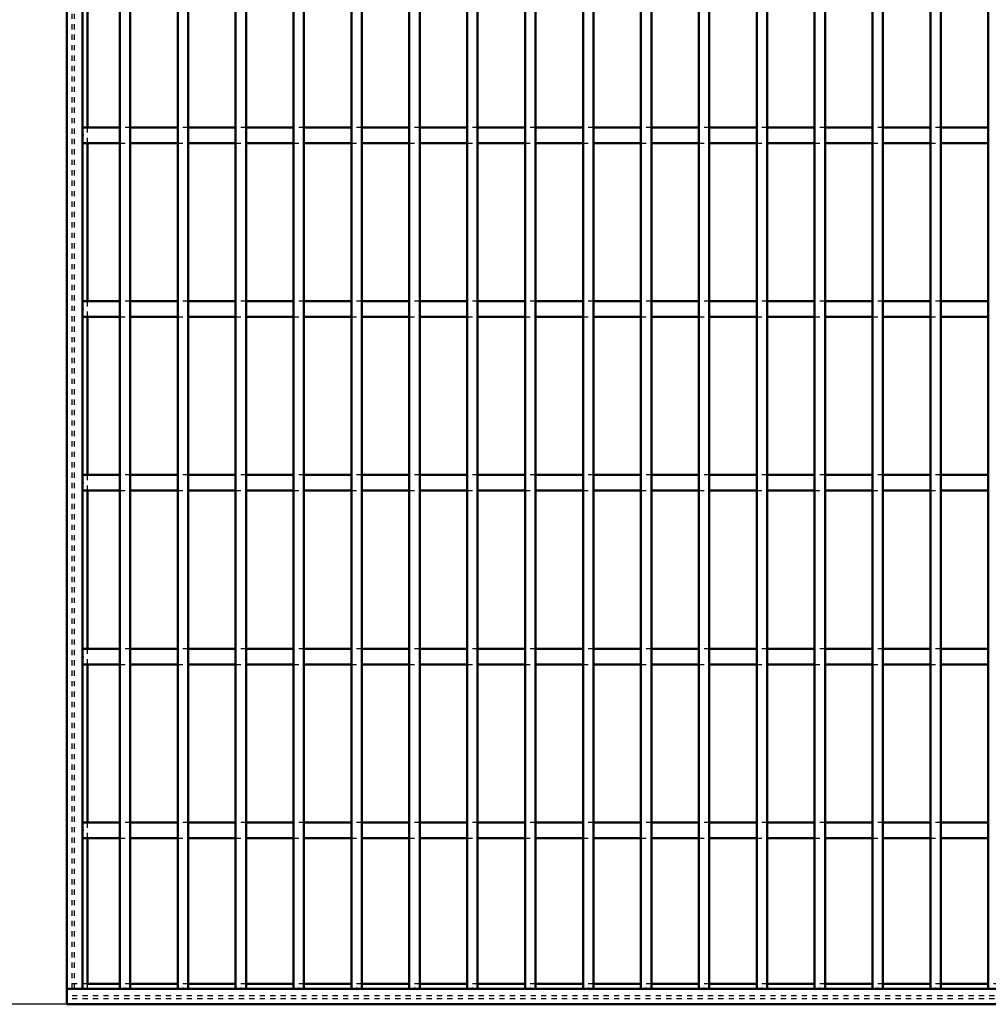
# Model space of a CAD drawing. Header units: millimetres. Extents: x -846 to 505, y -500 to 878.
# Tile 2 of 29: x -509 to -323, y -500 to -311. Entities that reach past the tile are written whole.
import ezdxf

# ---------------------------------------------------------------- set-up
doc = ezdxf.new("R2010")
doc.units = ezdxf.units.MM
doc.linetypes.add('Dashed', pattern=[2, 1, -1])
for name, color, linetype, lineweight in [('2d ConnectionPoints', 7, 'Continuous', 50), ('AM_0', 7, 'Continuous', 50), ('AM_5', 3, 'Continuous', 25), ('AM_9', 6, 'Dashed', 25)]:
    doc.layers.add(name, color=color, linetype=linetype, lineweight=lineweight)
doc.dimstyles.new('ISO-25', dxfattribs={"dimtxt": 2.5, "dimasz": 2.5, "dimexe": 1.25, "dimexo": 0.625, "dimtad": 1, "dimtxsty": 'Standard', "dimcen": 2.5, "dimadec": 0, "dimazin": 0, "dimtfac": 1, "dimtmove": 0, "dimatfit": 3, "dimfxl": 1, "dimarcsym": 0})

# ---------------------------------------------------------------- blocks, each defined once
blk = doc.blocks.new('2_29q9u25rhwubw9fnk0dnhetlg________0_in_LPPX423303311311100010003500_4')
at = {"layer": 'AM_0'}
for p, q in [((-489.84, -496.05), (-496.05, -496.05)), ((-478.73, -496.05), (-487.84, -496.05)), ((-467.62, -496.05), (-476.73, -496.05)), ((-456.51, -496.05), (-465.62, -496.05)), ((-445.4, -496.05), (-454.51, -496.05)), ((-434.29, -496.05), (-443.4, -496.05)), ((-423.18, -496.05), (-432.29, -496.05)), ((-412.07, -496.05), (-421.18, -496.05)), ((-400.96, -496.05), (-410.07, -496.05)), ((-389.85, -496.05), (-398.96, -496.05)), ((-378.74, -496.05), (-387.85, -496.05)), ((-367.63, -496.05), (-376.74, -496.05)), ((-356.52, -496.05), (-365.63, -496.05)), ((-345.41, -496.05), (-354.52, -496.05)), ((-334.3, -496.05), (-343.41, -496.05)), ((-323.19, -496.05), (-332.3, -496.05)), ((500, -497), (-500, -497)), ((-500, -497), (-500, -500)), ((500, -500), (-500, -500))]:
    blk.add_line(p, q, dxfattribs=at)
at = {"layer": 'AM_9'}
for p, q in [((-496.05, -496.05), (-500, -496.05)), ((-487.84, -496.05), (-489.84, -496.05)), ((-476.73, -496.05), (-478.73, -496.05)), ((-465.62, -496.05), (-467.62, -496.05)), ((-454.51, -496.05), (-456.51, -496.05)), ((-443.4, -496.05), (-445.4, -496.05)), ((-432.29, -496.05), (-434.29, -496.05)), ((-421.18, -496.05), (-423.18, -496.05)), ((-410.07, -496.05), (-412.07, -496.05)), ((-398.96, -496.05), (-400.96, -496.05)), ((-387.85, -496.05), (-389.85, -496.05)), ((-376.74, -496.05), (-378.74, -496.05)), ((-365.63, -496.05), (-367.63, -496.05)), ((-354.52, -496.05), (-356.52, -496.05)), ((-343.41, -496.05), (-345.41, -496.05)), ((-332.3, -496.05), (-334.3, -496.05)), ((-321.19, -496.05), (-323.19, -496.05)), ((500, -498.4), (-500, -498.4)), ((500, -498.92), (-500, -498.92))]:
    blk.add_line(p, q, dxfattribs=at)
blk = doc.blocks.new('3_18eh3zwka6br56zak4d3p16zc________0_in_LPPX423303311311100010003500_4')
at = {"layer": 'AM_0'}
for p, q in [((-489.84, -497), (-489.84, 497)), ((-487.84, -497), (-487.84, 497)), ((-487.84, -497), (-489.84, -497))]:
    blk.add_line(p, q, dxfattribs=at)
blk = doc.blocks.new('4_eswnmvfcllelisx7jg0x4eeag________0_in_LPPX423303311311100010003500_4')
at = {"layer": 'AM_0'}
for p, q in [((-478.73, -497), (-478.73, 497)), ((-476.73, -497), (-476.73, 497)), ((-476.73, -497), (-478.73, -497))]:
    blk.add_line(p, q, dxfattribs=at)
blk = doc.blocks.new('5_tat5tb3zrdp0q79feccs27g0m________0_in_LPPX423303311311100010003500_4')
at = {"layer": 'AM_0'}
for p, q in [((-467.62, -497), (-467.62, 497)), ((-465.62, -497), (-465.62, 497)), ((-465.62, -497), (-467.62, -497))]:
    blk.add_line(p, q, dxfattribs=at)
blk = doc.blocks.new('6_ufeitl36gahhq5mge24rakijn________0_in_LPPX423303311311100010003500_4')
at = {"layer": 'AM_0'}
for p, q in [((-456.51, -497), (-456.51, 497)), ((-454.51, -497), (-454.51, 497)), ((-454.51, -497), (-456.51, -497))]:
    blk.add_line(p, q, dxfattribs=at)
blk = doc.blocks.new('7_uor9gjpnyjjpnd33b7xa0rlae________0_in_LPPX423303311311100010003500_4')
at = {"layer": 'AM_0'}
for p, q in [((-445.4, -497), (-445.4, 497)), ((-443.4, -497), (-443.4, 497)), ((-443.4, -497), (-445.4, -497))]:
    blk.add_line(p, q, dxfattribs=at)
blk = doc.blocks.new('8_i7eyjur96ugrrdsy3o00ch2va________0_in_LPPX423303311311100010003500_4')
at = {"layer": 'AM_0'}
for p, q in [((-434.29, -497), (-434.29, 497)), ((-432.29, -497), (-432.29, 497)), ((-432.29, -497), (-434.29, -497))]:
    blk.add_line(p, q, dxfattribs=at)
blk = doc.blocks.new('9_1zrtuo6ay31r4gadnk92mrhqb________0_in_LPPX423303311311100010003500_4')
at = {"layer": 'AM_0'}
for p, q in [((-423.18, -497), (-423.18, 497)), ((-421.18, -497), (-421.18, 497)), ((-421.18, -497), (-423.18, -497))]:
    blk.add_line(p, q, dxfattribs=at)
blk = doc.blocks.new('10_swj8tdlw5hgr16z2het1sgh6f________0_in_LPPX423303311311100010003500_4')
at = {"layer": 'AM_0'}
for p, q in [((-412.07, -497), (-412.07, 497)), ((-410.07, -497), (-410.07, 497)), ((-410.07, -497), (-412.07, -497))]:
    blk.add_line(p, q, dxfattribs=at)
blk = doc.blocks.new('11_6mkaf3lpj9fvmy4w8yrwyeeoe________0_in_LPPX423303311311100010003500_4')
at = {"layer": 'AM_0'}
for p, q in [((-400.96, -497), (-400.96, 497)), ((-398.96, -497), (-398.96, 497)), ((-398.96, -497), (-400.96, -497))]:
    blk.add_line(p, q, dxfattribs=at)
blk = doc.blocks.new('12_5tso2u1pecrkvzsm97kg6r63h________0_in_LPPX423303311311100010003500_4')
at = {"layer": 'AM_0'}
for p, q in [((-389.85, -497), (-389.85, 497)), ((-387.85, -497), (-387.85, 497)), ((-387.85, -497), (-389.85, -497))]:
    blk.add_line(p, q, dxfattribs=at)
blk = doc.blocks.new('13_53adqr4g2cac5vzsrg1505qlv________0_in_LPPX423303311311100010003500_4')
at = {"layer": 'AM_0'}
for p, q in [((-378.74, -497), (-378.74, 497)), ((-376.74, -497), (-376.74, 497)), ((-376.74, -497), (-378.74, -497))]:
    blk.add_line(p, q, dxfattribs=at)
blk = doc.blocks.new('14_1c8nxvxsrb7kslvmqq4iir6ca________0_in_LPPX423303311311100010003500_4')
at = {"layer": 'AM_0'}
for p, q in [((-367.63, -497), (-367.63, 497)), ((-365.63, -497), (-365.63, 497)), ((-365.63, -497), (-367.63, -497))]:
    blk.add_line(p, q, dxfattribs=at)
blk = doc.blocks.new('15_en7yjip8ro9lc1iu7qbai0k9p________0_in_LPPX423303311311100010003500_4')
at = {"layer": 'AM_0'}
for p, q in [((-356.52, -497), (-356.52, 497)), ((-354.52, -497), (-354.52, 497)), ((-354.52, -497), (-356.52, -497))]:
    blk.add_line(p, q, dxfattribs=at)
blk = doc.blocks.new('16_od5ng0lpcvl0kcb2te05bnjsg________0_in_LPPX423303311311100010003500_4')
at = {"layer": 'AM_0'}
for p, q in [((-345.41, -497), (-345.41, 497)), ((-343.41, -497), (-343.41, 497)), ((-343.41, -497), (-345.41, -497))]:
    blk.add_line(p, q, dxfattribs=at)
blk = doc.blocks.new('17_oew3ajrt2cht2x83rajw3du9f________0_in_LPPX423303311311100010003500_4')
at = {"layer": 'AM_0'}
for p, q in [((-334.3, -497), (-334.3, 497)), ((-332.3, -497), (-332.3, 497)), ((-332.3, -497), (-334.3, -497))]:
    blk.add_line(p, q, dxfattribs=at)
blk = doc.blocks.new('18_x4pov1a4flwqliqaw0g93btyg________0_in_LPPX423303311311100010003500_4')
at = {"layer": 'AM_0'}
for p, q in [((-323.19, -497), (-323.19, 497)), ((-321.19, -497), (-323.19, -497))]:
    blk.add_line(p, q, dxfattribs=at)
blk = doc.blocks.new('93_sgs38gw05txjea3utxzxikm6i________0_in_LPPX423303311311100010003500_4')
at = {"layer": 'AM_0'}
for p, q in [((-489.84, -465.12), (-497, -465.12)), ((-497, -465.12), (-497, -468.12)), ((-489.84, -465.12), (-489.84, -468.12)), ((-478.73, -465.12), (-487.84, -465.12)), ((-487.84, -468.12), (-487.84, -465.12)), ((-478.73, -465.12), (-478.73, -468.12)), ((-467.62, -465.12), (-476.73, -465.12)), ((-476.73, -468.12), (-476.73, -465.12)), ((-467.62, -465.12), (-467.62, -468.12)), ((-456.51, -465.12), (-465.62, -465.12)), ((-465.62, -468.12), (-465.62, -465.12)), ((-456.51, -465.12), (-456.51, -468.12)), ((-454.51, -468.12), (-454.51, -465.12)), ((-445.4, -465.12), (-454.51, -465.12)), ((-445.4, -465.12), (-445.4, -468.12)), ((-443.4, -468.12), (-443.4, -465.12)), ((-434.29, -465.12), (-443.4, -465.12)), ((-434.29, -465.12), (-434.29, -468.12)), ((-423.18, -465.12), (-432.29, -465.12)), ((-432.29, -468.12), (-432.29, -465.12)), ((-423.18, -465.12), (-423.18, -468.12)), ((-421.18, -468.12), (-421.18, -465.12)), ((-412.07, -465.12), (-421.18, -465.12)), ((-412.07, -465.12), (-412.07, -468.12)), ((-410.07, -468.12), (-410.07, -465.12)), ((-400.96, -465.12), (-410.07, -465.12)), ((-400.96, -465.12), (-400.96, -468.12)), ((-398.96, -468.12), (-398.96, -465.12)), ((-389.85, -465.12), (-398.96, -465.12)), ((-389.85, -465.12), (-389.85, -468.12)), ((-387.85, -468.12), (-387.85, -465.12)), ((-378.74, -465.12), (-387.85, -465.12)), ((-378.74, -465.12), (-378.74, -468.12)), ((-376.74, -468.12), (-376.74, -465.12)), ((-367.63, -465.12), (-376.74, -465.12)), ((-367.63, -465.12), (-367.63, -468.12)), ((-365.63, -468.12), (-365.63, -465.12)), ((-356.52, -465.12), (-365.63, -465.12)), ((-356.52, -465.12), (-356.52, -468.12)), ((-354.52, -468.12), (-354.52, -465.12)), ((-345.41, -465.12), (-354.52, -465.12)), ((-345.41, -465.12), (-345.41, -468.12)), ((-334.3, -465.12), (-343.41, -465.12)), ((-343.41, -468.12), (-343.41, -465.12)), ((-334.3, -465.12), (-334.3, -468.12)), ((-332.3, -468.12), (-332.3, -465.12)), ((-323.19, -465.12), (-332.3, -465.12)), ((-323.19, -465.12), (-323.19, -468.12)), ((-489.84, -468.12), (-497, -468.12)), ((-478.73, -468.12), (-487.84, -468.12)), ((-467.62, -468.12), (-476.73, -468.12)), ((-456.51, -468.12), (-465.62, -468.12)), ((-445.4, -468.12), (-454.51, -468.12)), ((-434.29, -468.12), (-443.4, -468.12)), ((-423.18, -468.12), (-432.29, -468.12)), ((-412.07, -468.12), (-421.18, -468.12)), ((-400.96, -468.12), (-410.07, -468.12)), ((-389.85, -468.12), (-398.96, -468.12)), ((-378.74, -468.12), (-387.85, -468.12)), ((-367.63, -468.12), (-376.74, -468.12)), ((-356.52, -468.12), (-365.63, -468.12)), ((-345.41, -468.12), (-354.52, -468.12)), ((-334.3, -468.12), (-343.41, -468.12)), ((-323.19, -468.12), (-332.3, -468.12))]:
    blk.add_line(p, q, dxfattribs=at)
at = {"layer": 'AM_9'}
for p, q in [((-487.84, -465.12), (-489.84, -465.12)), ((-476.73, -465.12), (-478.73, -465.12)), ((-465.62, -465.12), (-467.62, -465.12)), ((-454.51, -465.12), (-456.51, -465.12)), ((-443.4, -465.12), (-445.4, -465.12)), ((-432.29, -465.12), (-434.29, -465.12)), ((-421.18, -465.12), (-423.18, -465.12)), ((-410.07, -465.12), (-412.07, -465.12)), ((-398.96, -465.12), (-400.96, -465.12)), ((-387.85, -465.12), (-389.85, -465.12)), ((-376.74, -465.12), (-378.74, -465.12)), ((-365.63, -465.12), (-367.63, -465.12)), ((-354.52, -465.12), (-356.52, -465.12)), ((-343.41, -465.12), (-345.41, -465.12)), ((-332.3, -465.12), (-334.3, -465.12)), ((-489.84, -468.12), (-487.84, -468.12)), ((-478.73, -468.12), (-476.73, -468.12)), ((-467.62, -468.12), (-465.62, -468.12)), ((-456.51, -468.12), (-454.51, -468.12)), ((-445.4, -468.12), (-443.4, -468.12)), ((-434.29, -468.12), (-432.29, -468.12)), ((-423.18, -468.12), (-421.18, -468.12)), ((-412.07, -468.12), (-410.07, -468.12)), ((-400.96, -468.12), (-398.96, -468.12)), ((-389.85, -468.12), (-387.85, -468.12)), ((-378.74, -468.12), (-376.74, -468.12)), ((-367.63, -468.12), (-365.63, -468.12)), ((-356.52, -468.12), (-354.52, -468.12)), ((-345.41, -468.12), (-343.41, -468.12)), ((-334.3, -468.12), (-332.3, -468.12))]:
    blk.add_line(p, q, dxfattribs=at)
blk = doc.blocks.new('94_udggy48hj8ddpx2ljkqnnha8r________0_in_LPPX423303311311100010003500_4')
at = {"layer": 'AM_0'}
for p, q in [((-489.84, -431.79), (-497, -431.79)), ((-497, -431.79), (-497, -434.79)), ((-489.84, -431.79), (-489.84, -434.79)), ((-478.73, -431.79), (-487.84, -431.79)), ((-487.84, -434.79), (-487.84, -431.79)), ((-478.73, -431.79), (-478.73, -434.79)), ((-467.62, -431.79), (-476.73, -431.79)), ((-476.73, -434.79), (-476.73, -431.79)), ((-467.62, -431.79), (-467.62, -434.79)), ((-456.51, -431.79), (-465.62, -431.79)), ((-465.62, -434.79), (-465.62, -431.79)), ((-456.51, -431.79), (-456.51, -434.79)), ((-454.51, -434.79), (-454.51, -431.79)), ((-445.4, -431.79), (-454.51, -431.79)), ((-445.4, -431.79), (-445.4, -434.79)), ((-443.4, -434.79), (-443.4, -431.79)), ((-434.29, -431.79), (-443.4, -431.79)), ((-434.29, -431.79), (-434.29, -434.79)), ((-423.18, -431.79), (-432.29, -431.79)), ((-432.29, -434.79), (-432.29, -431.79)), ((-423.18, -431.79), (-423.18, -434.79)), ((-421.18, -434.79), (-421.18, -431.79)), ((-412.07, -431.79), (-421.18, -431.79)), ((-412.07, -431.79), (-412.07, -434.79)), ((-410.07, -434.79), (-410.07, -431.79)), ((-400.96, -431.79), (-410.07, -431.79)), ((-400.96, -431.79), (-400.96, -434.79)), ((-398.96, -434.79), (-398.96, -431.79)), ((-389.85, -431.79), (-398.96, -431.79)), ((-389.85, -431.79), (-389.85, -434.79)), ((-387.85, -434.79), (-387.85, -431.79)), ((-378.74, -431.79), (-387.85, -431.79)), ((-378.74, -431.79), (-378.74, -434.79)), ((-376.74, -434.79), (-376.74, -431.79)), ((-367.63, -431.79), (-376.74, -431.79)), ((-367.63, -431.79), (-367.63, -434.79)), ((-365.63, -434.79), (-365.63, -431.79)), ((-356.52, -431.79), (-365.63, -431.79)), ((-356.52, -431.79), (-356.52, -434.79)), ((-354.52, -434.79), (-354.52, -431.79)), ((-345.41, -431.79), (-354.52, -431.79)), ((-345.41, -431.79), (-345.41, -434.79)), ((-334.3, -431.79), (-343.41, -431.79)), ((-343.41, -434.79), (-343.41, -431.79)), ((-334.3, -431.79), (-334.3, -434.79)), ((-332.3, -434.79), (-332.3, -431.79)), ((-323.19, -431.79), (-332.3, -431.79)), ((-323.19, -431.79), (-323.19, -434.79)), ((-489.84, -434.79), (-497, -434.79)), ((-478.73, -434.79), (-487.84, -434.79)), ((-467.62, -434.79), (-476.73, -434.79)), ((-456.51, -434.79), (-465.62, -434.79)), ((-445.4, -434.79), (-454.51, -434.79)), ((-434.29, -434.79), (-443.4, -434.79)), ((-423.18, -434.79), (-432.29, -434.79)), ((-412.07, -434.79), (-421.18, -434.79)), ((-400.96, -434.79), (-410.07, -434.79)), ((-389.85, -434.79), (-398.96, -434.79)), ((-378.74, -434.79), (-387.85, -434.79)), ((-367.63, -434.79), (-376.74, -434.79)), ((-356.52, -434.79), (-365.63, -434.79)), ((-345.41, -434.79), (-354.52, -434.79)), ((-334.3, -434.79), (-343.41, -434.79)), ((-323.19, -434.79), (-332.3, -434.79))]:
    blk.add_line(p, q, dxfattribs=at)
at = {"layer": 'AM_9'}
for p, q in [((-487.84, -431.79), (-489.84, -431.79)), ((-476.73, -431.79), (-478.73, -431.79)), ((-465.62, -431.79), (-467.62, -431.79)), ((-454.51, -431.79), (-456.51, -431.79)), ((-443.4, -431.79), (-445.4, -431.79)), ((-432.29, -431.79), (-434.29, -431.79)), ((-421.18, -431.79), (-423.18, -431.79)), ((-410.07, -431.79), (-412.07, -431.79)), ((-398.96, -431.79), (-400.96, -431.79)), ((-387.85, -431.79), (-389.85, -431.79)), ((-376.74, -431.79), (-378.74, -431.79)), ((-365.63, -431.79), (-367.63, -431.79)), ((-354.52, -431.79), (-356.52, -431.79)), ((-343.41, -431.79), (-345.41, -431.79)), ((-332.3, -431.79), (-334.3, -431.79)), ((-489.84, -434.79), (-487.84, -434.79)), ((-478.73, -434.79), (-476.73, -434.79)), ((-467.62, -434.79), (-465.62, -434.79)), ((-456.51, -434.79), (-454.51, -434.79)), ((-445.4, -434.79), (-443.4, -434.79)), ((-434.29, -434.79), (-432.29, -434.79)), ((-423.18, -434.79), (-421.18, -434.79)), ((-412.07, -434.79), (-410.07, -434.79)), ((-400.96, -434.79), (-398.96, -434.79)), ((-389.85, -434.79), (-387.85, -434.79)), ((-378.74, -434.79), (-376.74, -434.79)), ((-367.63, -434.79), (-365.63, -434.79)), ((-356.52, -434.79), (-354.52, -434.79)), ((-345.41, -434.79), (-343.41, -434.79)), ((-334.3, -434.79), (-332.3, -434.79))]:
    blk.add_line(p, q, dxfattribs=at)
blk = doc.blocks.new('95_i9mnzeq6slhci94iirogu334m________0_in_LPPX423303311311100010003500_4')
at = {"layer": 'AM_0'}
for p, q in [((-489.84, -398.46), (-497, -398.46)), ((-497, -398.46), (-497, -401.46)), ((-489.84, -398.46), (-489.84, -401.46)), ((-478.73, -398.46), (-487.84, -398.46)), ((-487.84, -401.46), (-487.84, -398.46)), ((-478.73, -398.46), (-478.73, -401.46)), ((-467.62, -398.46), (-476.73, -398.46)), ((-476.73, -401.46), (-476.73, -398.46)), ((-467.62, -398.46), (-467.62, -401.46)), ((-456.51, -398.46), (-465.62, -398.46)), ((-465.62, -401.46), (-465.62, -398.46)), ((-456.51, -398.46), (-456.51, -401.46)), ((-454.51, -401.46), (-454.51, -398.46)), ((-445.4, -398.46), (-454.51, -398.46)), ((-445.4, -398.46), (-445.4, -401.46)), ((-443.4, -401.46), (-443.4, -398.46)), ((-434.29, -398.46), (-443.4, -398.46)), ((-434.29, -398.46), (-434.29, -401.46)), ((-423.18, -398.46), (-432.29, -398.46)), ((-432.29, -401.46), (-432.29, -398.46)), ((-423.18, -398.46), (-423.18, -401.46)), ((-421.18, -401.46), (-421.18, -398.46)), ((-412.07, -398.46), (-421.18, -398.46)), ((-412.07, -398.46), (-412.07, -401.46)), ((-410.07, -401.46), (-410.07, -398.46)), ((-400.96, -398.46), (-410.07, -398.46)), ((-400.96, -398.46), (-400.96, -401.46)), ((-398.96, -401.46), (-398.96, -398.46)), ((-389.85, -398.46), (-398.96, -398.46)), ((-389.85, -398.46), (-389.85, -401.46)), ((-387.85, -401.46), (-387.85, -398.46)), ((-378.74, -398.46), (-387.85, -398.46)), ((-378.74, -398.46), (-378.74, -401.46)), ((-376.74, -401.46), (-376.74, -398.46)), ((-367.63, -398.46), (-376.74, -398.46)), ((-367.63, -398.46), (-367.63, -401.46)), ((-365.63, -401.46), (-365.63, -398.46)), ((-356.52, -398.46), (-365.63, -398.46)), ((-356.52, -398.46), (-356.52, -401.46)), ((-354.52, -401.46), (-354.52, -398.46)), ((-345.41, -398.46), (-354.52, -398.46)), ((-345.41, -398.46), (-345.41, -401.46)), ((-334.3, -398.46), (-343.41, -398.46)), ((-343.41, -401.46), (-343.41, -398.46)), ((-334.3, -398.46), (-334.3, -401.46)), ((-332.3, -401.46), (-332.3, -398.46)), ((-323.19, -398.46), (-332.3, -398.46)), ((-323.19, -398.46), (-323.19, -401.46)), ((-489.84, -401.46), (-497, -401.46)), ((-478.73, -401.46), (-487.84, -401.46)), ((-467.62, -401.46), (-476.73, -401.46)), ((-456.51, -401.46), (-465.62, -401.46)), ((-445.4, -401.46), (-454.51, -401.46)), ((-434.29, -401.46), (-443.4, -401.46)), ((-423.18, -401.46), (-432.29, -401.46)), ((-412.07, -401.46), (-421.18, -401.46)), ((-400.96, -401.46), (-410.07, -401.46)), ((-389.85, -401.46), (-398.96, -401.46)), ((-378.74, -401.46), (-387.85, -401.46)), ((-367.63, -401.46), (-376.74, -401.46)), ((-356.52, -401.46), (-365.63, -401.46)), ((-345.41, -401.46), (-354.52, -401.46)), ((-334.3, -401.46), (-343.41, -401.46)), ((-323.19, -401.46), (-332.3, -401.46))]:
    blk.add_line(p, q, dxfattribs=at)
at = {"layer": 'AM_9'}
for p, q in [((-487.84, -398.46), (-489.84, -398.46)), ((-476.73, -398.46), (-478.73, -398.46)), ((-465.62, -398.46), (-467.62, -398.46)), ((-454.51, -398.46), (-456.51, -398.46)), ((-443.4, -398.46), (-445.4, -398.46)), ((-432.29, -398.46), (-434.29, -398.46)), ((-421.18, -398.46), (-423.18, -398.46)), ((-410.07, -398.46), (-412.07, -398.46)), ((-398.96, -398.46), (-400.96, -398.46)), ((-387.85, -398.46), (-389.85, -398.46)), ((-376.74, -398.46), (-378.74, -398.46)), ((-365.63, -398.46), (-367.63, -398.46)), ((-354.52, -398.46), (-356.52, -398.46)), ((-343.41, -398.46), (-345.41, -398.46)), ((-332.3, -398.46), (-334.3, -398.46)), ((-489.84, -401.46), (-487.84, -401.46)), ((-478.73, -401.46), (-476.73, -401.46)), ((-467.62, -401.46), (-465.62, -401.46)), ((-456.51, -401.46), (-454.51, -401.46)), ((-445.4, -401.46), (-443.4, -401.46)), ((-434.29, -401.46), (-432.29, -401.46)), ((-423.18, -401.46), (-421.18, -401.46)), ((-412.07, -401.46), (-410.07, -401.46)), ((-400.96, -401.46), (-398.96, -401.46)), ((-389.85, -401.46), (-387.85, -401.46)), ((-378.74, -401.46), (-376.74, -401.46)), ((-367.63, -401.46), (-365.63, -401.46)), ((-356.52, -401.46), (-354.52, -401.46)), ((-345.41, -401.46), (-343.41, -401.46)), ((-334.3, -401.46), (-332.3, -401.46))]:
    blk.add_line(p, q, dxfattribs=at)
blk = doc.blocks.new('96_v7kfvai192kmyoar4xlrcxkhl________0_in_LPPX423303311311100010003500_4')
at = {"layer": 'AM_0'}
for p, q in [((-489.84, -365.13), (-497, -365.13)), ((-497, -365.13), (-497, -368.13)), ((-489.84, -365.13), (-489.84, -368.13)), ((-478.73, -365.13), (-487.84, -365.13)), ((-487.84, -368.13), (-487.84, -365.13)), ((-478.73, -365.13), (-478.73, -368.13)), ((-467.62, -365.13), (-476.73, -365.13)), ((-476.73, -368.13), (-476.73, -365.13)), ((-467.62, -365.13), (-467.62, -368.13)), ((-456.51, -365.13), (-465.62, -365.13)), ((-465.62, -368.13), (-465.62, -365.13)), ((-456.51, -365.13), (-456.51, -368.13)), ((-454.51, -368.13), (-454.51, -365.13)), ((-445.4, -365.13), (-454.51, -365.13)), ((-445.4, -365.13), (-445.4, -368.13)), ((-443.4, -368.13), (-443.4, -365.13)), ((-434.29, -365.13), (-443.4, -365.13)), ((-434.29, -365.13), (-434.29, -368.13)), ((-423.18, -365.13), (-432.29, -365.13)), ((-432.29, -368.13), (-432.29, -365.13)), ((-423.18, -365.13), (-423.18, -368.13)), ((-421.18, -368.13), (-421.18, -365.13)), ((-412.07, -365.13), (-421.18, -365.13)), ((-412.07, -365.13), (-412.07, -368.13)), ((-410.07, -368.13), (-410.07, -365.13)), ((-400.96, -365.13), (-410.07, -365.13)), ((-400.96, -365.13), (-400.96, -368.13)), ((-398.96, -368.13), (-398.96, -365.13)), ((-389.85, -365.13), (-398.96, -365.13)), ((-389.85, -365.13), (-389.85, -368.13)), ((-387.85, -368.13), (-387.85, -365.13)), ((-378.74, -365.13), (-387.85, -365.13)), ((-378.74, -365.13), (-378.74, -368.13)), ((-376.74, -368.13), (-376.74, -365.13)), ((-367.63, -365.13), (-376.74, -365.13)), ((-367.63, -365.13), (-367.63, -368.13)), ((-365.63, -368.13), (-365.63, -365.13)), ((-356.52, -365.13), (-365.63, -365.13)), ((-356.52, -365.13), (-356.52, -368.13)), ((-354.52, -368.13), (-354.52, -365.13)), ((-345.41, -365.13), (-354.52, -365.13)), ((-345.41, -365.13), (-345.41, -368.13)), ((-334.3, -365.13), (-343.41, -365.13)), ((-343.41, -368.13), (-343.41, -365.13)), ((-334.3, -365.13), (-334.3, -368.13)), ((-332.3, -368.13), (-332.3, -365.13)), ((-323.19, -365.13), (-332.3, -365.13)), ((-323.19, -365.13), (-323.19, -368.13)), ((-489.84, -368.13), (-497, -368.13)), ((-478.73, -368.13), (-487.84, -368.13)), ((-467.62, -368.13), (-476.73, -368.13)), ((-456.51, -368.13), (-465.62, -368.13)), ((-445.4, -368.13), (-454.51, -368.13)), ((-434.29, -368.13), (-443.4, -368.13)), ((-423.18, -368.13), (-432.29, -368.13)), ((-412.07, -368.13), (-421.18, -368.13)), ((-400.96, -368.13), (-410.07, -368.13)), ((-389.85, -368.13), (-398.96, -368.13)), ((-378.74, -368.13), (-387.85, -368.13)), ((-367.63, -368.13), (-376.74, -368.13)), ((-356.52, -368.13), (-365.63, -368.13)), ((-345.41, -368.13), (-354.52, -368.13)), ((-334.3, -368.13), (-343.41, -368.13)), ((-323.19, -368.13), (-332.3, -368.13))]:
    blk.add_line(p, q, dxfattribs=at)
at = {"layer": 'AM_9'}
for p, q in [((-487.84, -365.13), (-489.84, -365.13)), ((-476.73, -365.13), (-478.73, -365.13)), ((-465.62, -365.13), (-467.62, -365.13)), ((-454.51, -365.13), (-456.51, -365.13)), ((-443.4, -365.13), (-445.4, -365.13)), ((-432.29, -365.13), (-434.29, -365.13)), ((-421.18, -365.13), (-423.18, -365.13)), ((-410.07, -365.13), (-412.07, -365.13)), ((-398.96, -365.13), (-400.96, -365.13)), ((-387.85, -365.13), (-389.85, -365.13)), ((-376.74, -365.13), (-378.74, -365.13)), ((-365.63, -365.13), (-367.63, -365.13)), ((-354.52, -365.13), (-356.52, -365.13)), ((-343.41, -365.13), (-345.41, -365.13)), ((-332.3, -365.13), (-334.3, -365.13)), ((-489.84, -368.13), (-487.84, -368.13)), ((-478.73, -368.13), (-476.73, -368.13)), ((-467.62, -368.13), (-465.62, -368.13)), ((-456.51, -368.13), (-454.51, -368.13)), ((-445.4, -368.13), (-443.4, -368.13)), ((-434.29, -368.13), (-432.29, -368.13)), ((-423.18, -368.13), (-421.18, -368.13)), ((-412.07, -368.13), (-410.07, -368.13)), ((-400.96, -368.13), (-398.96, -368.13)), ((-389.85, -368.13), (-387.85, -368.13)), ((-378.74, -368.13), (-376.74, -368.13)), ((-367.63, -368.13), (-365.63, -368.13)), ((-356.52, -368.13), (-354.52, -368.13)), ((-345.41, -368.13), (-343.41, -368.13)), ((-334.3, -368.13), (-332.3, -368.13))]:
    blk.add_line(p, q, dxfattribs=at)
blk = doc.blocks.new('97_8bnzho6gtpeg22iwwcl5zn27s________0_in_LPPX423303311311100010003500_4')
at = {"layer": 'AM_0'}
for p, q in [((-489.84, -331.8), (-497, -331.8)), ((-497, -331.8), (-497, -334.8)), ((-489.84, -331.8), (-489.84, -334.8)), ((-478.73, -331.8), (-487.84, -331.8)), ((-487.84, -334.8), (-487.84, -331.8)), ((-478.73, -331.8), (-478.73, -334.8)), ((-467.62, -331.8), (-476.73, -331.8)), ((-476.73, -334.8), (-476.73, -331.8)), ((-467.62, -331.8), (-467.62, -334.8)), ((-456.51, -331.8), (-465.62, -331.8)), ((-465.62, -334.8), (-465.62, -331.8)), ((-456.51, -331.8), (-456.51, -334.8)), ((-454.51, -334.8), (-454.51, -331.8)), ((-445.4, -331.8), (-454.51, -331.8)), ((-445.4, -331.8), (-445.4, -334.8)), ((-443.4, -334.8), (-443.4, -331.8)), ((-434.29, -331.8), (-443.4, -331.8)), ((-434.29, -331.8), (-434.29, -334.8)), ((-423.18, -331.8), (-432.29, -331.8)), ((-432.29, -334.8), (-432.29, -331.8)), ((-423.18, -331.8), (-423.18, -334.8)), ((-421.18, -334.8), (-421.18, -331.8)), ((-412.07, -331.8), (-421.18, -331.8)), ((-412.07, -331.8), (-412.07, -334.8)), ((-410.07, -334.8), (-410.07, -331.8)), ((-400.96, -331.8), (-410.07, -331.8)), ((-400.96, -331.8), (-400.96, -334.8)), ((-398.96, -334.8), (-398.96, -331.8)), ((-389.85, -331.8), (-398.96, -331.8)), ((-389.85, -331.8), (-389.85, -334.8)), ((-387.85, -334.8), (-387.85, -331.8)), ((-378.74, -331.8), (-387.85, -331.8)), ((-378.74, -331.8), (-378.74, -334.8)), ((-376.74, -334.8), (-376.74, -331.8)), ((-367.63, -331.8), (-376.74, -331.8)), ((-367.63, -331.8), (-367.63, -334.8)), ((-365.63, -334.8), (-365.63, -331.8)), ((-356.52, -331.8), (-365.63, -331.8)), ((-356.52, -331.8), (-356.52, -334.8)), ((-354.52, -334.8), (-354.52, -331.8)), ((-345.41, -331.8), (-354.52, -331.8)), ((-345.41, -331.8), (-345.41, -334.8)), ((-334.3, -331.8), (-343.41, -331.8)), ((-343.41, -334.8), (-343.41, -331.8)), ((-334.3, -331.8), (-334.3, -334.8)), ((-332.3, -334.8), (-332.3, -331.8)), ((-323.19, -331.8), (-332.3, -331.8)), ((-323.19, -331.8), (-323.19, -334.8)), ((-489.84, -334.8), (-497, -334.8)), ((-478.73, -334.8), (-487.84, -334.8)), ((-467.62, -334.8), (-476.73, -334.8)), ((-456.51, -334.8), (-465.62, -334.8)), ((-445.4, -334.8), (-454.51, -334.8)), ((-434.29, -334.8), (-443.4, -334.8)), ((-423.18, -334.8), (-432.29, -334.8)), ((-412.07, -334.8), (-421.18, -334.8)), ((-400.96, -334.8), (-410.07, -334.8)), ((-389.85, -334.8), (-398.96, -334.8)), ((-378.74, -334.8), (-387.85, -334.8)), ((-367.63, -334.8), (-376.74, -334.8)), ((-356.52, -334.8), (-365.63, -334.8)), ((-345.41, -334.8), (-354.52, -334.8)), ((-334.3, -334.8), (-343.41, -334.8)), ((-323.19, -334.8), (-332.3, -334.8))]:
    blk.add_line(p, q, dxfattribs=at)
at = {"layer": 'AM_9'}
for p, q in [((-487.84, -331.8), (-489.84, -331.8)), ((-476.73, -331.8), (-478.73, -331.8)), ((-465.62, -331.8), (-467.62, -331.8)), ((-454.51, -331.8), (-456.51, -331.8)), ((-443.4, -331.8), (-445.4, -331.8)), ((-432.29, -331.8), (-434.29, -331.8)), ((-421.18, -331.8), (-423.18, -331.8)), ((-410.07, -331.8), (-412.07, -331.8)), ((-398.96, -331.8), (-400.96, -331.8)), ((-387.85, -331.8), (-389.85, -331.8)), ((-376.74, -331.8), (-378.74, -331.8)), ((-365.63, -331.8), (-367.63, -331.8)), ((-354.52, -331.8), (-356.52, -331.8)), ((-343.41, -331.8), (-345.41, -331.8)), ((-332.3, -331.8), (-334.3, -331.8)), ((-489.84, -334.8), (-487.84, -334.8)), ((-478.73, -334.8), (-476.73, -334.8)), ((-467.62, -334.8), (-465.62, -334.8)), ((-456.51, -334.8), (-454.51, -334.8)), ((-445.4, -334.8), (-443.4, -334.8)), ((-434.29, -334.8), (-432.29, -334.8)), ((-423.18, -334.8), (-421.18, -334.8)), ((-412.07, -334.8), (-410.07, -334.8)), ((-400.96, -334.8), (-398.96, -334.8)), ((-389.85, -334.8), (-387.85, -334.8)), ((-378.74, -334.8), (-376.74, -334.8)), ((-367.63, -334.8), (-365.63, -334.8)), ((-356.52, -334.8), (-354.52, -334.8)), ((-345.41, -334.8), (-343.41, -334.8)), ((-334.3, -334.8), (-332.3, -334.8))]:
    blk.add_line(p, q, dxfattribs=at)
blk = doc.blocks.new('122_2cmmaco3beajhuyrbs1hm9aam________0_in_LPPX423303311311100010003500_4')
at = {"layer": 'AM_0'}
for p, q in [((-500, -497), (-500, 497)), ((-497, -497), (-497, 497)), ((-496.05, -331.8), (-496.05, -301.47)), ((-496.05, -365.13), (-496.05, -334.8)), ((-496.05, -398.46), (-496.05, -368.13)), ((-496.05, -431.79), (-496.05, -401.46)), ((-496.05, -465.12), (-496.05, -434.79)), ((-496.05, -496.05), (-496.05, -468.12)), ((-497, -497), (-500, -497))]:
    blk.add_line(p, q, dxfattribs=at)
at = {"layer": 'AM_9'}
for p, q in [((-498.99, -497), (-498.99, 497)), ((-498.55, -497), (-498.55, 497)), ((-496.05, -334.8), (-496.05, -331.8)), ((-496.05, -368.13), (-496.05, -365.13)), ((-496.05, -401.46), (-496.05, -398.46)), ((-496.05, -434.79), (-496.05, -431.79)), ((-496.05, -468.12), (-496.05, -465.12)), ((-496.05, -497), (-496.05, -496.05))]:
    blk.add_line(p, q, dxfattribs=at)
blk = doc.blocks.new('*D125')
at = {"layer": 'AM_5', "color": 0, "lineweight": -2}
for p, q in [((-500, 500), (-720, 500)), ((-720, 460), (-720, 208.94)), ((-720, -460), (-720, -208.94)), ((-500, -500), (-720, -500))]:
    blk.add_line(p, q, dxfattribs=at)
at = {"layer": 'AM_5', "color": 0}
for points in [[(-713.33, 460), (-726.67, 460), (-720, 500)], [(-726.67, -460), (-713.33, -460), (-720, -500)]]:
    blk.add_solid(points, dxfattribs=at)
at = {"layer": 'Defpoints', "color": 0}
for p in [(-500, 500), (-720, -500), (-500, -500)]:
    blk.add_point(p, dxfattribs=at)
at = {"layer": 'AM_5', "color": 0, "insert": (-720, 0), "char_height": 40, "attachment_point": 5, "rotation": 90}
blk.add_mtext('B = 1000 mm', dxfattribs=at)

msp = doc.modelspace()

# ---------------------------------------------------------------- linework, layer by layer
at = {"layer": '2d ConnectionPoints'}
for p in [(-497, -333.3), (-497, -333.3), (-497, -366.63), (-497, -366.63), (-497, -399.96), (-497, -399.96), (-497, -433.29), (-497, -433.29), (-497, -466.62), (-497, -466.62), (-488.84, -497), (-477.73, -497), (-466.62, -497), (-455.51, -497), (-444.4, -497), (-433.29, -497), (-422.18, -497), (-411.07, -497), (-399.96, -497), (-388.85, -497), (-377.74, -497), (-366.63, -497), (-355.52, -497), (-344.41, -497), (-333.3, -497)]:
    msp.add_point(p, dxfattribs=at)

# ---------------------------------------------------------------- block references
for name in ['122_2cmmaco3beajhuyrbs1hm9aam________0_in_LPPX423303311311100010003500_4', '3_18eh3zwka6br56zak4d3p16zc________0_in_LPPX423303311311100010003500_4', '4_eswnmvfcllelisx7jg0x4eeag________0_in_LPPX423303311311100010003500_4', '5_tat5tb3zrdp0q79feccs27g0m________0_in_LPPX423303311311100010003500_4', '6_ufeitl36gahhq5mge24rakijn________0_in_LPPX423303311311100010003500_4', '7_uor9gjpnyjjpnd33b7xa0rlae________0_in_LPPX423303311311100010003500_4', '8_i7eyjur96ugrrdsy3o00ch2va________0_in_LPPX423303311311100010003500_4', '9_1zrtuo6ay31r4gadnk92mrhqb________0_in_LPPX423303311311100010003500_4', '10_swj8tdlw5hgr16z2het1sgh6f________0_in_LPPX423303311311100010003500_4', '11_6mkaf3lpj9fvmy4w8yrwyeeoe________0_in_LPPX423303311311100010003500_4', '12_5tso2u1pecrkvzsm97kg6r63h________0_in_LPPX423303311311100010003500_4', '13_53adqr4g2cac5vzsrg1505qlv________0_in_LPPX423303311311100010003500_4', '14_1c8nxvxsrb7kslvmqq4iir6ca________0_in_LPPX423303311311100010003500_4', '15_en7yjip8ro9lc1iu7qbai0k9p________0_in_LPPX423303311311100010003500_4', '16_od5ng0lpcvl0kcb2te05bnjsg________0_in_LPPX423303311311100010003500_4', '17_oew3ajrt2cht2x83rajw3du9f________0_in_LPPX423303311311100010003500_4', '18_x4pov1a4flwqliqaw0g93btyg________0_in_LPPX423303311311100010003500_4', '97_8bnzho6gtpeg22iwwcl5zn27s________0_in_LPPX423303311311100010003500_4', '96_v7kfvai192kmyoar4xlrcxkhl________0_in_LPPX423303311311100010003500_4', '95_i9mnzeq6slhci94iirogu334m________0_in_LPPX423303311311100010003500_4', '94_udggy48hj8ddpx2ljkqnnha8r________0_in_LPPX423303311311100010003500_4', '93_sgs38gw05txjea3utxzxikm6i________0_in_LPPX423303311311100010003500_4', '2_29q9u25rhwubw9fnk0dnhetlg________0_in_LPPX423303311311100010003500_4']:
    msp.add_blockref(name, (0, 0))

# ---------------------------------------------------------------- dimensions: what is measured, and where the dimension line sits
at = {"layer": 'AM_5'}
dim = msp.add_linear_dim(base=(-720, -500), p1=(-500, 500), p2=(-500, -500), angle=90, text='B = 1000 mm', dimstyle='ISO-25', override={"dimtxt": 40, "dimasz": 40, "dimexe": 0, "dimexo": 0, "dimgap": 12}, dxfattribs=at)
dim.commit()
dim.dimension.update_dxf_attribs({"geometry": '*D125', "text_midpoint": (-720, 0), "dimtype": 160, "text_rotation": 90})

doc.saveas('drawing.dxf')
